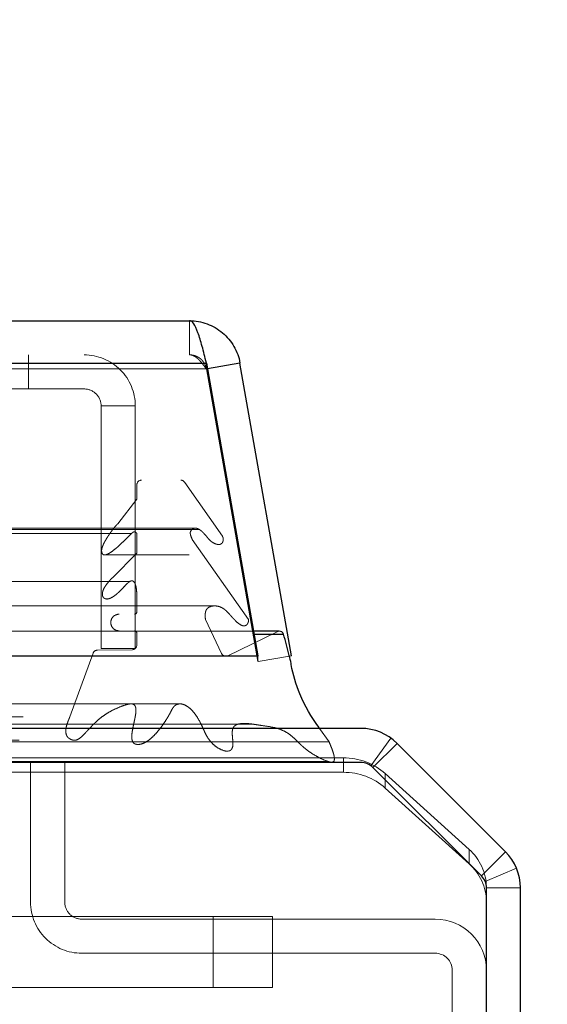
# Model space of a CAD drawing. Header units: inches. Extents: x 0.2 to 10.8, y 0.2 to 8.2.
# Tile 17 of 103: x 4.7664 to 4.8592, y 2.1903 to 2.3636. Entities that reach past the tile are written whole.
import ezdxf

# ---------------------------------------------------------------- set-up
doc = ezdxf.new("R2010")
doc.units = ezdxf.units.IN
doc.header["$MEASUREMENT"] = 0
doc.linetypes.add('HIDDEN', pattern=[0.07500000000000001, 0.05, -0.025])
doc.layers.add('DIMENSIONS', color=140, linetype='Continuous')
doc.styles.add('SLDTEXTSTYLE0', font='TXT', dxfattribs={"width": 0.7})
doc.dimstyles.new('SLDDIMSTYLE1', dxfattribs={"dimtxt": 0.0849609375, "dimasz": 0.13, "dimexe": 0, "dimexo": 0.0625, "dimgap": 0.021240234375, "dimtad": 0, "dimtih": 1, "dimtoh": 1, "dimlfac": 12, "dimrnd": 1e-09, "dimzin": 12, "dimdsep": 46, "dimtxsty": 'SLDTEXTSTYLE0', "dimsah": 1, "dimcen": 0.09, "dimadec": 0, "dimazin": 3, "dimtfac": 1, "dimtmove": 0, "dimatfit": 0, "dimfxl": 0, "dimfrac": 2, "dimtolj": 1, "dimtzin": 12, "dimarcsym": 0})

# ---------------------------------------------------------------- blocks, each defined once
blk = doc.blocks.new('_D_25')
at = {"layer": 'DIMENSIONS'}
for p, q in [((3.290376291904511, 2.279842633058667), (3.290376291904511, 2.796947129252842)), ((4.751876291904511, 2.279842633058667), (4.751876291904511, 2.796947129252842)), ((3.864590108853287, 2.751422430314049), (3.836060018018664, 2.751422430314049)), ((3.836060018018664, 2.751422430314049), (3.836060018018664, 2.616391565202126)), ((4.187738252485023, 2.751422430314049), (4.216268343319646, 2.751422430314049)), ((4.216268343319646, 2.751422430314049), (4.216268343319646, 2.616391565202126)), ((3.290376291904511, 2.671947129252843), (3.040376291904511, 2.671947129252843)), ((4.751876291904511, 2.671947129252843), (5.001876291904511, 2.671947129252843)), ((3.836060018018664, 2.616391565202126), (3.864590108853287, 2.616391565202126)), ((4.216268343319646, 2.616391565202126), (4.187738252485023, 2.616391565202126))]:
    blk.add_line(p, q, dxfattribs=at)
for points in [[(3.290376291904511, 2.671947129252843), (3.160376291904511, 2.691947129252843), (3.160376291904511, 2.651947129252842)], [(4.751876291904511, 2.671947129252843), (4.88187629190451, 2.651947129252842), (4.88187629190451, 2.691947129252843)]]:
    blk.add_solid(points, dxfattribs=at)
at = {"layer": 'DIMENSIONS', "char_height": 0.08333333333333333, "attachment_point": 1, "style": 'SLDTEXTSTYLE0'}
for s, insert in [('17.54', (3.864590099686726, 2.877864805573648)), ('445.5', (3.864590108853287, 2.723813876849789)), ('INSIDE OPENING', (3.540207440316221, 2.569762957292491))]:
    blk.add_mtext(s, dxfattribs=dict(at, insert=insert))

msp = doc.modelspace()

# ---------------------------------------------------------------- linework, layer by layer
at = {"color": 7, "linetype": 'Continuous', "lineweight": 25}
for p, q in [((3.245956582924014, 2.310603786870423), (4.796255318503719, 2.310603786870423)), ((3.243011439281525, 2.303166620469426), (4.799200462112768, 2.303166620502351)), ((4.799200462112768, 2.303166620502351), (4.808284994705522, 2.251645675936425)), ((4.805118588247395, 2.303166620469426), (4.799378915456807, 2.302154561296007)), ((4.814203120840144, 2.251645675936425), (4.805118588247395, 2.303166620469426)), ((4.81202601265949, 2.255955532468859), (4.807525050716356, 2.255955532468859)), ((4.807614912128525, 2.255445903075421), (4.812793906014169, 2.255445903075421)), ((3.233926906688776, 2.251645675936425), (4.808284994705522, 2.251645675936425)), ((4.808284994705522, 2.251645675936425), (4.808284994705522, 2.25157240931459)), ((4.826383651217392, 2.238842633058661), (4.753376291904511, 2.238842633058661)), ((4.851823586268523, 2.217130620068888), (4.83274761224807, 2.236206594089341)), ((4.826386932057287, 2.232842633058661), (4.753383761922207, 2.232842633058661)), ((4.847581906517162, 2.212888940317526), (4.828505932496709, 2.231964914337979)), ((4.848459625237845, 1.411509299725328), (4.848459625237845, 2.210769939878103)), ((4.854459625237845, 1.411509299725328), (4.854459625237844, 2.210766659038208))]:
    msp.add_line(p, q, dxfattribs=at)
at = {"color": 7, "linetype": 'HIDDEN', "lineweight": 18}
for p, q in [((4.796255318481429, 2.304603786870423), (4.796255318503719, 2.310603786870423)), ((3.245956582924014, 2.304603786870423), (4.796255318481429, 2.304603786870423)), ((4.767953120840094, 2.298603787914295), (4.767953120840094, 2.304603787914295)), ((4.79920046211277, 2.303166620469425), (3.243011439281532, 2.303166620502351)), ((3.243011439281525, 2.302124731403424), (4.799200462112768, 2.302124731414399)), ((4.79920046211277, 2.302124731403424), (3.243011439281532, 2.302124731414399)), ((4.799200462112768, 2.303166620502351), (4.799200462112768, 2.302124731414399)), ((4.799200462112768, 2.302124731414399), (4.808284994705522, 2.250603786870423)), ((4.799378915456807, 2.302154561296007), (4.799209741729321, 2.302124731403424)), ((4.808294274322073, 2.250603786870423), (4.799209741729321, 2.302124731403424)), ((4.767953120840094, 2.298603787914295), (4.723008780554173, 2.298603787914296)), ((4.777703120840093, 2.298603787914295), (4.767953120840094, 2.298603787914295)), ((4.780703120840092, 2.252937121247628), (4.780703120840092, 2.295603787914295)), ((4.786703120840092, 2.295603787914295), (4.780703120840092, 2.295603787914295)), ((4.786703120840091, 2.252937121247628), (4.786703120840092, 2.295603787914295)), ((3.246788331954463, 2.282116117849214), (4.795423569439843, 2.282116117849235)), ((3.24751905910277, 2.282548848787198), (4.794692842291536, 2.282548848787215)), ((3.255236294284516, 2.281715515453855), (4.786975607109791, 2.281715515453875)), ((3.255236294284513, 2.281715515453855), (4.786975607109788, 2.281715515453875)), ((4.786975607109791, 2.281715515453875), (4.786975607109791, 2.279182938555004)), ((4.802028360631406, 2.27268349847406), (4.795423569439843, 2.282116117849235)), ((3.255236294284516, 2.279182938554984), (4.786975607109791, 2.279182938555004)), ((4.786975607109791, 2.279182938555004), (4.783609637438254, 2.274874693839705)), ((3.25860226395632, 2.274874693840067), (4.783609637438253, 2.274874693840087)), ((3.240183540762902, 2.272683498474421), (4.802028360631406, 2.272683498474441)), ((4.797993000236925, 2.273851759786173), (3.244231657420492, 2.273851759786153)), ((4.79730059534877, 2.274095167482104), (3.244916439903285, 2.274095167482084)), ((3.255236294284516, 2.273148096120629), (4.786975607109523, 2.273148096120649)), ((4.786043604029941, 2.27315504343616), (3.256165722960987, 2.27315504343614)), ((4.786046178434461, 2.27315504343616), (4.786043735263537, 2.27315504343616)), ((4.786975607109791, 2.273148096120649), (4.786975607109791, 2.269703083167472)), ((3.240964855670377, 2.271224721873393), (4.801239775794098, 2.271224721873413)), ((3.245485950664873, 2.272099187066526), (4.796725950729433, 2.272099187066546)), ((4.806592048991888, 2.258008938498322), (4.796725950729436, 2.272099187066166)), ((4.801239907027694, 2.271224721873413), (4.801247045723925, 2.271224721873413)), ((3.255236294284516, 2.269703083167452), (4.786975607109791, 2.269703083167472)), ((3.261001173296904, 2.269385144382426), (4.781202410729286, 2.269385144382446)), ((4.781202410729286, 2.269385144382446), (4.796166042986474, 2.269385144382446)), ((4.786975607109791, 2.269703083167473), (4.782680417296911, 2.265378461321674)), ((4.785736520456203, 2.264703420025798), (3.256474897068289, 2.264703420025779)), ((3.259531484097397, 2.265378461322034), (4.782680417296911, 2.265378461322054)), ((3.259531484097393, 2.265378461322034), (4.782680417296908, 2.265378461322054)), ((4.800605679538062, 2.260409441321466), (3.241596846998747, 2.260409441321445)), ((3.255236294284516, 2.260532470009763), (4.786975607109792, 2.260532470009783)), ((3.260263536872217, 2.261642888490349), (4.781944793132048, 2.261642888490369)), ((4.781944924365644, 2.261642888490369), (4.781948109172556, 2.261642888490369)), ((4.786975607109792, 2.260532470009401), (4.786975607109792, 2.259359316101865)), ((4.800615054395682, 2.260409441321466), (4.800605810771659, 2.260409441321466)), ((3.255236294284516, 2.259359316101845), (4.786975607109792, 2.259359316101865)), ((3.255236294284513, 2.259359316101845), (4.786975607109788, 2.259359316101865)), ((3.255652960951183, 2.258942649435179), (4.786558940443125, 2.258942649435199)), ((3.23561985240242, 2.258008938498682), (4.806592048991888, 2.258008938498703)), ((3.236887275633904, 2.257059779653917), (4.805271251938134, 2.257059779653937)), ((3.243166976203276, 2.25803995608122), (4.799044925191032, 2.258039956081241)), ((4.801878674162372, 2.252021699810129), (4.79904492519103, 2.258039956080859)), ((4.805271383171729, 2.257059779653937), (4.80532462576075, 2.257059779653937)), ((3.230551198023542, 2.255871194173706), (4.811660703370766, 2.255871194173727)), ((3.230551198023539, 2.255871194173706), (4.811660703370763, 2.255871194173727)), ((3.234596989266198, 2.255445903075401), (4.807614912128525, 2.255445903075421)), ((4.807525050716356, 2.255955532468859), (3.234686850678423, 2.255955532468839)), ((3.255236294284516, 2.255609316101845), (4.786975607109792, 2.255609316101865)), ((3.255236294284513, 2.255609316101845), (4.786975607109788, 2.255609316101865)), ((3.255652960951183, 2.256025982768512), (4.786558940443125, 2.256025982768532)), ((4.786975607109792, 2.255609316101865), (4.786975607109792, 2.253535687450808)), ((4.811660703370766, 2.255871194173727), (4.802842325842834, 2.251570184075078)), ((3.255236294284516, 2.253535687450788), (4.786975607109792, 2.253535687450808)), ((3.255236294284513, 2.253535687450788), (4.786975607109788, 2.253535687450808)), ((3.240333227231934, 2.252021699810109), (4.801878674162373, 2.252021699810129)), ((3.240333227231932, 2.252021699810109), (4.801878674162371, 2.252021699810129)), ((3.256069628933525, 2.252692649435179), (4.786142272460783, 2.252692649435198)), ((3.256069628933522, 2.252692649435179), (4.786142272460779, 2.252692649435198)), ((3.262149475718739, 2.252622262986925), (4.780062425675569, 2.252622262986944)), ((3.262149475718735, 2.252622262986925), (4.780062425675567, 2.252622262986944)), ((3.262922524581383, 2.25207504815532), (4.779289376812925, 2.25207504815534)), ((3.26292252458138, 2.25207504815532), (4.779289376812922, 2.25207504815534)), ((4.779289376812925, 2.25207504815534), (4.775198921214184, 2.240883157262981)), ((4.786142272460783, 2.252692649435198), (4.780062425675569, 2.252622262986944)), ((4.780703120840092, 2.252937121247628), (4.786703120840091, 2.252937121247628)), ((3.233926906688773, 2.250603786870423), (4.808284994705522, 2.250603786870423)), ((3.239369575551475, 2.251570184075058), (4.802842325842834, 2.251570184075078)), ((3.239579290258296, 2.251543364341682), (4.802632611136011, 2.251543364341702)), ((4.808284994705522, 2.25157240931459), (4.808284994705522, 2.250603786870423)), ((4.814203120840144, 2.251645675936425), (4.808294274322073, 2.250603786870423)), ((3.267012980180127, 2.240883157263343), (4.775198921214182, 2.240883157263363)), ((4.820797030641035, 2.236460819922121), (4.819108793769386, 2.238842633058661)), ((3.266303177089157, 2.23675626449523), (4.775905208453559, 2.236756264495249)), ((4.753376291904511, 2.23646081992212), (4.820797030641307, 2.236460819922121)), ((4.828137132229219, 2.232276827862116), (4.831644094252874, 2.237145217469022)), ((4.828504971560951, 2.231963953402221), (4.83274761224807, 2.236206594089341)), ((3.254767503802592, 2.236032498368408), (4.787430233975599, 2.236032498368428)), ((4.750959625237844, 2.233646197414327), (4.82331156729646, 2.233646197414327)), ((4.753376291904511, 2.23302480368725), (4.820622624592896, 2.233024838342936)), ((4.768292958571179, 2.208259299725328), (4.768292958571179, 2.232842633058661)), ((4.774292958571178, 2.208259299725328), (4.774292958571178, 2.232842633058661)), ((4.823311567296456, 2.231110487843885), (4.82331156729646, 2.233646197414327)), ((4.751966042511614, 2.231110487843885), (4.823311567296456, 2.231110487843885)), ((4.847580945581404, 2.212887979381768), (4.828504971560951, 2.231963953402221)), ((4.830677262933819, 2.230881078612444), (4.830677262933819, 2.228345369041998)), ((4.830677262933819, 2.230881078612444), (4.845408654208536, 2.217529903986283)), ((4.845408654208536, 2.214994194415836), (4.830677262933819, 2.228345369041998)), ((4.845408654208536, 2.214994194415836), (4.845408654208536, 2.217529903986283)), ((4.847580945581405, 2.212887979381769), (4.851823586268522, 2.217130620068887)), ((4.848231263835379, 2.211914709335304), (4.853774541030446, 2.214210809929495)), ((4.848459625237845, 2.210854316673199), (4.848459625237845, 2.210769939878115)), ((4.848459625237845, 2.210766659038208), (4.854459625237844, 2.210766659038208)), ((4.752130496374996, 2.205715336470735), (4.800393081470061, 2.205715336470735)), ((4.839459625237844, 2.205259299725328), (4.777292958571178, 2.205259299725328)), ((4.800393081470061, 2.205715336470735), (4.800393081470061, 2.193215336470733)), ((4.800393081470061, 2.205715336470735), (4.810809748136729, 2.205715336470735)), ((4.800393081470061, 2.205715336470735), (4.800393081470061, 2.193215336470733)), ((4.800393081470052, 2.205715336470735), (4.800393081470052, 2.193215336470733)), ((4.800393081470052, 2.205715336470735), (4.800393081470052, 2.193215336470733)), ((4.810809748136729, 2.205715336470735), (4.810809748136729, 2.193215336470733)), ((4.839459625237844, 2.199259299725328), (4.777292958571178, 2.199259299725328)), ((4.842459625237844, 2.141634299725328), (4.842459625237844, 2.196259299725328)), ((4.800393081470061, 2.193215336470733), (4.752130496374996, 2.193215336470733)), ((4.810809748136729, 2.193215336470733), (4.800393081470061, 2.193215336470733))]:
    msp.add_line(p, q, dxfattribs=at)
at = {"color": 7, "linetype": 'HIDDEN', "lineweight": 18, "flags": 128}
for points in [[(4.794691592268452, 2.243151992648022), (4.033763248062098, 2.24315233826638), (3.247523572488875, 2.24315199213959)], [(4.785922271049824, 2.243170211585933), (4.033763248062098, 2.243170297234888), (3.256286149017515, 2.243170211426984)], [(4.807225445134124, 2.239611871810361), (3.987859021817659, 2.239611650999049), (3.234980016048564, 2.239611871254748)], [(4.807232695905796, 2.239611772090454), (4.085835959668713, 2.239608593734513), (3.234981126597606, 2.239611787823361)], [(3.266308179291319, 2.236756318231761), (4.008449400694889, 2.236757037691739), (4.775930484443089, 2.236756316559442)], [(3.239862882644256, 2.234915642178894), (4.008443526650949, 2.234914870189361), (4.802364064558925, 2.234915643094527)]]:
    msp.add_lwpolyline(points, dxfattribs=at)
at = {"color": 7, "linetype": 'HIDDEN', "lineweight": 18}
for centre, radius, start, end in [((4.777703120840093, 2.295603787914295), 0.009000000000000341, 359.999999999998, 90), ((4.777703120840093, 2.295603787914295), 0.003000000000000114, 359.9999999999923, 90), ((4.787808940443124, 2.281715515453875), 0.0008333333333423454, 90, 180), ((4.794692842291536, 2.281715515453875), 0.0008333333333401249, 28.73262472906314, 90), ((4.783850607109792, 2.257484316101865), 0.001458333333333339, 90, 270.0000000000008), ((4.786558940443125, 2.259359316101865), 0.0004166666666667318, 270.0000000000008, 0), ((4.786558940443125, 2.255609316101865), 0.0004166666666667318, 0, 90), ((4.812026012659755, 2.255122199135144), 0.0008333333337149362, 90.00000001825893, 115.9999999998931), ((4.786132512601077, 2.253535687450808), 0.0008430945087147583, 270.6632841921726, 0), ((4.78007207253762, 2.25178898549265), 0.0008333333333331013, 90.6632841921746, 159.9234572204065), ((4.802632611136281, 2.252376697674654), 0.0008333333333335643, 205.2138142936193, 284.5756249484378), ((4.823391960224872, 2.222667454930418), 0.01097903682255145, 48.42768291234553, 90.41954651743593), ((4.823391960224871, 2.220131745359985), 0.01097903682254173, 48.42768291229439, 90.41954651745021), ((4.839436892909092, 2.210765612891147), 0.009023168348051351, 0.5632649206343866, 48.56076874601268), ((4.839436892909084, 2.208229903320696), 0.009023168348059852, 0.5632649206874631, 48.56076874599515), ((4.777292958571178, 2.208259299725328), 0.009000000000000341, 180, 270.0000000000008), ((4.777292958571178, 2.208259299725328), 0.003000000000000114, 180, 270.0000000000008), ((4.839459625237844, 2.196259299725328), 0.009000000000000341, 0, 90), ((4.839459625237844, 2.196259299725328), 0.003000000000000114, 0, 90)]:
    msp.add_arc(centre, radius, start, end, dxfattribs=at)
at = {"color": 7, "linetype": 'Continuous', "lineweight": 25}
for centre, radius, start, end in [((4.812026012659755, 2.255122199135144), 0.0008333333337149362, 22.85776038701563, 90.00000001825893), ((4.826383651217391, 2.229842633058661), 0.009000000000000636, 45, 89.99999999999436), ((4.826386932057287, 2.229845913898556), 0.00299671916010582, 45.00000000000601, 90), ((4.845459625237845, 2.210766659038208), 0.009000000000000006, 0, 45.000000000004), ((4.845462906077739, 2.210769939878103), 0.002996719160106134, 0, 45.00000000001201)]:
    msp.add_arc(centre, radius, start, end, dxfattribs=at)
for points, knots in [([(4.799200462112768, 2.303166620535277), (4.798955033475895, 2.304197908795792), (4.798709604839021, 2.305196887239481), (4.798218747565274, 2.307010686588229), (4.797973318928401, 2.307825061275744), (4.797482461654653, 2.309171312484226), (4.79723703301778, 2.309702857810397), (4.796746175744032, 2.310419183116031), (4.796500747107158, 2.310603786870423), (4.796255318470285, 2.310603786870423)], [0, 0, 0, 0, 0.25, 0.25, 0.5, 0.5, 0.75, 0.75, 1, 1, 1, 1]), ([(4.796255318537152, 2.310603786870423), (4.797302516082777, 2.310603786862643), (4.798349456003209, 2.310419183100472), (4.800317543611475, 2.309702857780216), (4.801238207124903, 2.309171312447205), (4.802842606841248, 2.307825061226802), (4.803525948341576, 2.30701068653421), (4.804573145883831, 2.305196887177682), (4.804936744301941, 2.304197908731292), (4.805118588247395, 2.303166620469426)], [0, 0, 0, 0, 0.25, 0.25, 0.5, 0.5, 0.75, 0.75, 1, 1, 1, 1]), ([(4.819108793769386, 2.238842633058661), (4.81905842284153, 2.238913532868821), (4.817757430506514, 2.240744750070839), (4.815703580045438, 2.244201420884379), (4.814413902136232, 2.248325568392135), (4.814051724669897, 2.250685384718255), (4.813567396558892, 2.252474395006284), (4.813121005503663, 2.254189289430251), (4.812793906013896, 2.255445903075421)], [0, 0, 0, 0, 0.01582695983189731, 0.4087824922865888, 0.7013418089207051, 0.7114501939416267, 0.7885609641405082, 0.9999999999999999, 0.9999999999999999, 0.9999999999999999, 0.9999999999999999])]:
    msp.add_open_spline(points, degree=3, knots=knots, dxfattribs=at)
at = {"color": 7, "linetype": 'HIDDEN', "lineweight": 18}
for points, knots in [([(4.796255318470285, 2.304603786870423), (4.796325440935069, 2.304600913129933), (4.796465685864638, 2.304595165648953), (4.796676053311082, 2.304548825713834), (4.796886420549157, 2.304475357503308), (4.797096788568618, 2.30437277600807), (4.797307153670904, 2.304242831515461), (4.797517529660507, 2.304086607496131), (4.797780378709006, 2.303860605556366), (4.79809605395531, 2.303542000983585), (4.798464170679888, 2.303111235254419), (4.798832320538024, 2.302635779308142), (4.79907774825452, 2.30229508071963), (4.799200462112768, 2.302124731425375)], [0, 0, 0, 0, 0.07144899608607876, 0.1428979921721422, 0.2143469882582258, 0.2857959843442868, 0.3572449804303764, 0.4286939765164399, 0.5001429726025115, 0.625107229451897, 0.750071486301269, 0.8750357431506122, 1, 1, 1, 1]), ([(4.799209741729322, 2.302124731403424), (4.799189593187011, 2.302222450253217), (4.799149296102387, 2.302417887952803), (4.79905222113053, 2.302701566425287), (4.798929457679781, 2.302974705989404), (4.798779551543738, 2.303234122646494), (4.79860471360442, 2.30347735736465), (4.798406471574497, 2.303701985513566), (4.798132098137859, 2.303956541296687), (4.797762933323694, 2.304215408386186), (4.797286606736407, 2.304436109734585), (4.796778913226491, 2.304577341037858), (4.796429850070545, 2.304594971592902), (4.796255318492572, 2.304603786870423)], [0, 0, 0, 0, 0.07144899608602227, 0.1428979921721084, 0.2143469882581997, 0.2857959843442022, 0.3572449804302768, 0.4286939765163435, 0.5001429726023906, 0.6251072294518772, 0.7500714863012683, 0.875035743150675, 1, 1, 1, 1]), ([(4.783609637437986, 2.274874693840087), (4.783510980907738, 2.274768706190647), (4.783313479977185, 2.274556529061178), (4.78302828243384, 2.274214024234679), (4.782750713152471, 2.273860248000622), (4.782481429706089, 2.273498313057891), (4.782219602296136, 2.273133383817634), (4.781965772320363, 2.272761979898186), (4.781720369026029, 2.272380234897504), (4.781455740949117, 2.271942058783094), (4.781196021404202, 2.271467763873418), (4.780977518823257, 2.2709764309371), (4.780838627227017, 2.270552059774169), (4.780774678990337, 2.270199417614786), (4.780794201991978, 2.269909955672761), (4.780862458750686, 2.269661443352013), (4.780990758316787, 2.269471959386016), (4.78118565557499, 2.269368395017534), (4.781425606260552, 2.269374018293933), (4.781666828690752, 2.269452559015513), (4.782076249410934, 2.269631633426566), (4.782691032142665, 2.27003582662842), (4.783545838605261, 2.27074138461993), (4.784360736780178, 2.271490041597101), (4.785092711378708, 2.272209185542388), (4.78562415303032, 2.272736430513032), (4.78602664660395, 2.273156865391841), (4.786307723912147, 2.273369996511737), (4.786517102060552, 2.273475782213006), (4.78669906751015, 2.273467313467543), (4.786828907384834, 2.27336327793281), (4.786919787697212, 2.273254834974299), (4.786959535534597, 2.273178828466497), (4.786975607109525, 2.273148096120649)], [0, 0, 0, 0, 0.03128962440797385, 0.062638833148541, 0.09399002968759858, 0.1252518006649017, 0.1563441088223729, 0.1873161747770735, 0.218255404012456, 0.2492251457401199, 0.2907698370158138, 0.3255556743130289, 0.3533724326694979, 0.3741592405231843, 0.3895161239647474, 0.4048457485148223, 0.4200318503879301, 0.4363557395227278, 0.4579399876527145, 0.4789056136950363, 0.4992258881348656, 0.5663369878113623, 0.6499042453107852, 0.7496387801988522, 0.8123354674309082, 0.8749457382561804, 0.9148795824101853, 0.9375160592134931, 0.9563103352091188, 0.9710670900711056, 0.9834351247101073, 0.9933021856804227, 1, 1, 1, 1]), ([(4.796725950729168, 2.272099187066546), (4.796674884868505, 2.272217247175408), (4.796581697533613, 2.272432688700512), (4.796469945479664, 2.272738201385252), (4.796403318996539, 2.272988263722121), (4.796354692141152, 2.273231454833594), (4.79641448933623, 2.273523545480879), (4.796603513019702, 2.273815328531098), (4.796894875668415, 2.274029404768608), (4.797256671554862, 2.274120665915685), (4.797597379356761, 2.274059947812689), (4.797882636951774, 2.273926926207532), (4.798117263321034, 2.273772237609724), (4.798304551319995, 2.273625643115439), (4.798554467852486, 2.273401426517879), (4.798869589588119, 2.273063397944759), (4.799266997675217, 2.272603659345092), (4.799606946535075, 2.272187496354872), (4.799956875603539, 2.271833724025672), (4.800351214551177, 2.271541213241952), (4.800825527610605, 2.271304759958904), (4.801339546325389, 2.271181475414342), (4.801752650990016, 2.271252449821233), (4.801998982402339, 2.271488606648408), (4.802093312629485, 2.271661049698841), (4.802152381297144, 2.271859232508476), (4.80217582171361, 2.27207302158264), (4.802163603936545, 2.272290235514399), (4.802118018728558, 2.272503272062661), (4.802058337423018, 2.27262324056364), (4.80202836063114, 2.272683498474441)], [0, 0, 0, 0, 0.0355312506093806, 0.0648390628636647, 0.08804888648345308, 0.1035037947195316, 0.1281658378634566, 0.1604145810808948, 0.2020166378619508, 0.2491996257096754, 0.290085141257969, 0.3262651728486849, 0.3574294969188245, 0.3829550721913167, 0.4025100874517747, 0.4637011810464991, 0.5251041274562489, 0.5856696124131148, 0.6286158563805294, 0.6819784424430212, 0.7451102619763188, 0.8081071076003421, 0.871744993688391, 0.8899833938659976, 0.9079898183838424, 0.926139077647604, 0.94448375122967, 0.9629211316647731, 0.981375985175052, 1, 1, 1, 1]), ([(4.782680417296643, 2.265378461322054), (4.782497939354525, 2.265189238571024), (4.782158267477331, 2.264837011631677), (4.781716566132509, 2.264290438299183), (4.781369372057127, 2.263801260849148), (4.781119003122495, 2.263348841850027), (4.780961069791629, 2.262907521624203), (4.780905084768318, 2.262491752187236), (4.780948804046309, 2.262099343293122), (4.781107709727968, 2.261844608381), (4.781302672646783, 2.261712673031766), (4.781554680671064, 2.261621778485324), (4.781890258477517, 2.261608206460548), (4.782294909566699, 2.261739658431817), (4.782743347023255, 2.2619794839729), (4.783239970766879, 2.262318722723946), (4.783775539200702, 2.262785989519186), (4.7843727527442, 2.263379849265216), (4.784948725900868, 2.264020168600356), (4.785460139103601, 2.264515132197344), (4.785797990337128, 2.264759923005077), (4.786042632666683, 2.26484509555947), (4.786264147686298, 2.26480985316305), (4.786479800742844, 2.264654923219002), (4.786642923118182, 2.264378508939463), (4.786758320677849, 2.264065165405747), (4.78684270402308, 2.263760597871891), (4.786887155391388, 2.263509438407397), (4.786907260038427, 2.263337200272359), (4.786916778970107, 2.263246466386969), (4.786921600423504, 2.263198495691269), (4.786923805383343, 2.263176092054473), (4.78692471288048, 2.263166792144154), (4.786925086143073, 2.263162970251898), (4.786925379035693, 2.263159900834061), (4.786926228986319, 2.263151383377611), (4.786926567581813, 2.263162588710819), (4.786926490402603, 2.263156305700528), (4.786926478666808, 2.263154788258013), (4.78692647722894, 2.263154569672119), (4.786926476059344, 2.263154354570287), (4.786926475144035, 2.263154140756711), (4.786926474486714, 2.263153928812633), (4.786926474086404, 2.263153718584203), (4.786926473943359, 2.263153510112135), (4.786926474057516, 2.263153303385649), (4.786926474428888, 2.263153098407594), (4.786926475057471, 2.263152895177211), (4.786926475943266, 2.263152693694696), (4.786926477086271, 2.263152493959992), (4.786926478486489, 2.263152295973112), (4.786926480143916, 2.263152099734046), (4.786926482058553, 2.263151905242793), (4.786926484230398, 2.263151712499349), (4.786926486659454, 2.26315152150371), (4.786926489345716, 2.263151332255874), (4.786926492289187, 2.263151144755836), (4.786926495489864, 2.263150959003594), (4.786926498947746, 2.263150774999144), (4.786926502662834, 2.263150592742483), (4.786926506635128, 2.263150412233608), (4.786926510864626, 2.263150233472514), (4.786926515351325, 2.2631500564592), (4.786926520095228, 2.263149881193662), (4.786926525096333, 2.263149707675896), (4.78692653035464, 2.2631495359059), (4.786926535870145, 2.26314936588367), (4.78692654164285, 2.263149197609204), (4.786926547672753, 2.263149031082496), (4.786926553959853, 2.263148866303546), (4.786926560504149, 2.263148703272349), (4.786926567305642, 2.263148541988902), (4.786926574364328, 2.263148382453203), (4.786926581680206, 2.263148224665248), (4.786926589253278, 2.263148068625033), (4.786926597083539, 2.263147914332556), (4.786926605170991, 2.263147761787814), (4.78692661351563, 2.263147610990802), (4.786926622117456, 2.263147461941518), (4.786926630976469, 2.263147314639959), (4.786926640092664, 2.263147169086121), (4.786926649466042, 2.26314702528), (4.786926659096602, 2.263146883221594), (4.78692666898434, 2.263146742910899), (4.786926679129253, 2.263146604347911), (4.786926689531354, 2.263146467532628), (4.786926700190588, 2.26314633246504), (4.786926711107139, 2.263146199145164), (4.786926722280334, 2.26314606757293), (4.786926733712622, 2.263145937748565), (4.786926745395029, 2.263145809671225), (4.786926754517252, 2.263145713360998), (4.786926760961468, 2.263145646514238), (4.786926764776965, 2.263145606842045), (4.786926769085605, 2.263145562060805), (4.786926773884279, 2.263145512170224), (4.786926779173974, 2.263145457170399), (4.786926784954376, 2.2631453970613), (4.786926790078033, 2.263145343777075), (4.786926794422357, 2.263145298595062), (4.786926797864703, 2.263145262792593), (4.786926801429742, 2.26314522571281), (4.786926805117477, 2.263145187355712), (4.786926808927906, 2.263145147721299), (4.786926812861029, 2.263145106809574), (4.786926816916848, 2.263145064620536), (4.78692682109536, 2.263145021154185), (4.786926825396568, 2.263144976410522), (4.786926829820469, 2.263144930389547), (4.786926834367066, 2.263144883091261), (4.786926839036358, 2.263144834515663), (4.786926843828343, 2.263144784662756), (4.786926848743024, 2.263144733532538), (4.786926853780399, 2.263144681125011), (4.786926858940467, 2.263144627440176), (4.786926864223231, 2.263144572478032), (4.786926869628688, 2.26314451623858), (4.786926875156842, 2.263144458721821), (4.786926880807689, 2.263144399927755), (4.786926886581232, 2.263144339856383), (4.786926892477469, 2.263144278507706), (4.786926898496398, 2.263144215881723), (4.786926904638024, 2.263144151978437), (4.786926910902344, 2.263144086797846), (4.786926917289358, 2.263144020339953), (4.786926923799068, 2.263143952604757), (4.786926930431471, 2.263143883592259), (4.786926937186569, 2.26314381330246), (4.786926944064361, 2.26314374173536), (4.786926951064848, 2.263143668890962), (4.78692695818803, 2.263143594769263), (4.786926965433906, 2.263143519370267), (4.786926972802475, 2.263143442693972), (4.786926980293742, 2.263143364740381), (4.786926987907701, 2.263143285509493), (4.786926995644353, 2.263143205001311), (4.786927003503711, 2.263143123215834), (4.786927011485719, 2.26314304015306), (4.78692719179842, 2.263141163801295), (4.786927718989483, 2.263135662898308), (4.786928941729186, 2.263122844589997), (4.786931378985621, 2.2630970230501), (4.786936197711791, 2.263044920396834), (4.786945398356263, 2.262941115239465), (4.786961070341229, 2.262749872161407), (4.786983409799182, 2.262398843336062), (4.786994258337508, 2.261888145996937), (4.786996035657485, 2.26123662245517), (4.786982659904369, 2.260775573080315), (4.786975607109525, 2.260532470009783)], [0, 0, 0, 0, 0.05511511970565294, 0.1025935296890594, 0.14230862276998, 0.1748045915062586, 0.2010286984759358, 0.2255254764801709, 0.2469189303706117, 0.2665083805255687, 0.281323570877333, 0.2988818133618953, 0.3292506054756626, 0.3622463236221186, 0.3988484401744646, 0.4453695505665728, 0.4963156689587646, 0.5515760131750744, 0.6233121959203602, 0.6730463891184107, 0.7014058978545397, 0.7175088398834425, 0.7337379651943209, 0.7540318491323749, 0.7754405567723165, 0.7952723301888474, 0.8142597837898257, 0.8310083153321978, 0.839675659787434, 0.8443510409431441, 0.8467922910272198, 0.8480345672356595, 0.8482190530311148, 0.8484276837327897, 0.848660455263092, 0.8489227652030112, 0.849180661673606, 0.8494242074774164, 0.8494368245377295, 0.8494493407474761, 0.8494617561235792, 0.8494740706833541, 0.8494862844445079, 0.8494983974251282, 0.8495104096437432, 0.8495223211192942, 0.8495341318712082, 0.8495458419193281, 0.8495574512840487, 0.8495689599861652, 0.8495803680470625, 0.8495916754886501, 0.8496028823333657, 0.849613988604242, 0.8496249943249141, 0.8496358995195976, 0.8496467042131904, 0.8496574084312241, 0.849668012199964, 0.8496785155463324, 0.8496889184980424, 0.8496992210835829, 0.8497094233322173, 0.8497195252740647, 0.849729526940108, 0.8497394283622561, 0.8497492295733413, 0.849758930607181, 0.8497685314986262, 0.8497780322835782, 0.8497874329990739, 0.8497967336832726, 0.8498059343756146, 0.8498150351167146, 0.8498240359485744, 0.8498329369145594, 0.8498417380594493, 0.8498504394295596, 0.8498590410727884, 0.8498675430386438, 0.849875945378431, 0.8498842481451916, 0.8498924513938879, 0.8499005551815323, 0.8499085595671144, 0.8499164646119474, 0.8499242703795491, 0.8499319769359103, 0.8499395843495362, 0.8499470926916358, 0.8499545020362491, 0.8499618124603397, 0.8499638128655, 0.8499661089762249, 0.8499687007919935, 0.8499715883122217, 0.8499747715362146, 0.8499782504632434, 0.8499820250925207, 0.8499840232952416, 0.8499860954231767, 0.8499882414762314, 0.8499904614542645, 0.8499927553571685, 0.8499951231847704, 0.8499975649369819, 0.8500000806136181, 0.8500026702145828, 0.8500053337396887, 0.8500080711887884, 0.8500108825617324, 0.850013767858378, 0.8500167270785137, 0.8500197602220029, 0.8500228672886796, 0.8500260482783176, 0.8500293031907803, 0.8500326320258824, 0.850036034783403, 0.850039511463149, 0.8500430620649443, 0.8500466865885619, 0.8500503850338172, 0.8500541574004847, 0.8500580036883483, 0.8500619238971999, 0.8500659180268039, 0.8500699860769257, 0.8500741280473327, 0.8500783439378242, 0.8500826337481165, 0.8500869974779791, 0.8500914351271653, 0.8500959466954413, 0.8501005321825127, 0.8501051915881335, 0.8501099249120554, 0.8501147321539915, 0.8501196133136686, 0.8504357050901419, 0.8510697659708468, 0.8523447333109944, 0.8549167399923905, 0.8601065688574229, 0.8703302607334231, 0.8879963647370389, 0.9206641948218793, 0.9581676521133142, 1, 1, 1, 1]), ([(4.799044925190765, 2.258039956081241), (4.799031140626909, 2.258150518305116), (4.799003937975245, 2.258368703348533), (4.798994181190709, 2.258693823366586), (4.79900738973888, 2.259001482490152), (4.799046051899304, 2.259282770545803), (4.799110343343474, 2.259530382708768), (4.799255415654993, 2.259866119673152), (4.799681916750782, 2.260245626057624), (4.800319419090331, 2.260421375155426), (4.801058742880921, 2.260415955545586), (4.801714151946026, 2.260219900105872), (4.802249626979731, 2.259922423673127), (4.802742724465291, 2.259518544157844), (4.803189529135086, 2.25903170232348), (4.803611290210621, 2.258553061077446), (4.803926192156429, 2.258204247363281), (4.80413243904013, 2.257985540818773), (4.804444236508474, 2.257667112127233), (4.804899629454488, 2.257273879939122), (4.805467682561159, 2.25691826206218), (4.805910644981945, 2.256871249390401), (4.806158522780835, 2.256973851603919), (4.806325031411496, 2.257096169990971), (4.806433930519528, 2.257229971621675), (4.806521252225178, 2.257389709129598), (4.806581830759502, 2.257556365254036), (4.806614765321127, 2.257719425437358), (4.806622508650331, 2.257873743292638), (4.806601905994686, 2.257965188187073), (4.80659204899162, 2.258008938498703)], [0, 0, 0, 0, 0.02396969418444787, 0.04730213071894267, 0.06933542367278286, 0.08969834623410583, 0.1083290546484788, 0.1254877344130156, 0.1729465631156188, 0.2499754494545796, 0.3258696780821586, 0.3918200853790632, 0.4496868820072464, 0.4992002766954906, 0.5665081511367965, 0.620882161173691, 0.6610785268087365, 0.6870429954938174, 0.6990243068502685, 0.7779524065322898, 0.8470242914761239, 0.8845484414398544, 0.910332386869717, 0.9242266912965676, 0.9396561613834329, 0.9542467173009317, 0.9676181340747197, 0.9795711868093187, 0.9902261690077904, 1, 1, 1, 1]), ([(4.775198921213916, 2.240883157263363), (4.775105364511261, 2.240659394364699), (4.774931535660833, 2.24024364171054), (4.774720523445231, 2.239643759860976), (4.774562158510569, 2.239104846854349), (4.774475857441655, 2.238591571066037), (4.774490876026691, 2.238088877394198), (4.774594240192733, 2.237639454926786), (4.774798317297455, 2.237295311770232), (4.775123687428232, 2.237032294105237), (4.775564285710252, 2.236787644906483), (4.776191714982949, 2.236698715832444), (4.7768333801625, 2.237009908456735), (4.777375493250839, 2.237475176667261), (4.777843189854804, 2.237969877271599), (4.778308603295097, 2.238469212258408), (4.778771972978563, 2.238962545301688), (4.779235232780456, 2.239443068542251), (4.779748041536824, 2.239959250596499), (4.780378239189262, 2.24052465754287), (4.781189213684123, 2.241141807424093), (4.782197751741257, 2.241782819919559), (4.783431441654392, 2.242400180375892), (4.784581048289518, 2.242865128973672), (4.785506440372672, 2.24313008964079), (4.786052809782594, 2.243201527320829), (4.786417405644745, 2.243080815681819), (4.786630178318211, 2.242882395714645), (4.786758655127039, 2.242628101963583), (4.786808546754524, 2.2423411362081), (4.78682411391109, 2.24201008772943), (4.786806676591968, 2.241604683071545), (4.786722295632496, 2.241057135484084), (4.786575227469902, 2.240290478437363), (4.786372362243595, 2.239370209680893), (4.786182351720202, 2.238440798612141), (4.786087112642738, 2.237657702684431), (4.786077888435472, 2.237064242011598), (4.786181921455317, 2.236627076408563), (4.786360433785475, 2.236297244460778), (4.786585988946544, 2.236136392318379), (4.786838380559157, 2.236045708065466), (4.787144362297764, 2.236002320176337), (4.787658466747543, 2.236044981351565), (4.788329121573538, 2.236270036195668), (4.789108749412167, 2.23676834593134), (4.789882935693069, 2.237446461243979), (4.790654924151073, 2.238280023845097), (4.791395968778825, 2.239224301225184), (4.79210298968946, 2.240279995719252), (4.79269123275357, 2.241259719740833), (4.793106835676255, 2.242100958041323), (4.793387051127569, 2.242564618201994), (4.793593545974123, 2.242810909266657), (4.793865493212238, 2.242985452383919), (4.794269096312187, 2.243155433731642), (4.794907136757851, 2.243176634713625), (4.795652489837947, 2.242887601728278), (4.796380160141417, 2.242343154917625), (4.797065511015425, 2.241605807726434), (4.797728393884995, 2.240647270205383), (4.798212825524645, 2.239745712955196), (4.798575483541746, 2.238962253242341), (4.798836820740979, 2.238361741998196), (4.799157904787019, 2.237686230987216), (4.799570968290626, 2.236982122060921), (4.800150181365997, 2.236259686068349), (4.800967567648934, 2.235543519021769), (4.80199633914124, 2.234962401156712), (4.802906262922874, 2.234754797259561), (4.803487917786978, 2.234983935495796), (4.803688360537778, 2.235239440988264), (4.803815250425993, 2.235548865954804), (4.803886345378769, 2.23586621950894), (4.803879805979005, 2.236236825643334), (4.803851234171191, 2.236722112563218), (4.803794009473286, 2.237309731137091), (4.803751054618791, 2.237898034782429), (4.803762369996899, 2.238387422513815), (4.803829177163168, 2.238784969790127), (4.804011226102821, 2.239116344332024), (4.80429987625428, 2.239405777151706), (4.804710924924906, 2.239591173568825), (4.805184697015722, 2.239681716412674), (4.805695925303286, 2.239721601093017), (4.806206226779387, 2.23971223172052), (4.806715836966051, 2.239672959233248), (4.807227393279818, 2.23961244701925), (4.807741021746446, 2.239539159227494), (4.808256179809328, 2.239458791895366), (4.809144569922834, 2.239316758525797), (4.810316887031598, 2.239168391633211), (4.811668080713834, 2.238883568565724), (4.812817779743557, 2.238444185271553), (4.813790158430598, 2.237843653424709), (4.81463728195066, 2.237135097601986), (4.815328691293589, 2.236448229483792), (4.815896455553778, 2.235891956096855), (4.816599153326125, 2.235248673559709), (4.817546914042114, 2.23455174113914), (4.818813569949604, 2.233801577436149), (4.819852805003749, 2.233291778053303), (4.820577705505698, 2.233036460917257), (4.82092027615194, 2.232926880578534), (4.821185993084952, 2.232893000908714), (4.821390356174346, 2.232912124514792), (4.821557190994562, 2.232992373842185), (4.821664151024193, 2.233094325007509), (4.821699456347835, 2.233229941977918), (4.821720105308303, 2.233397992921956), (4.821719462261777, 2.233597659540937), (4.821699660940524, 2.233855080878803), (4.821631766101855, 2.234188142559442), (4.821501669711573, 2.234617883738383), (4.821321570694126, 2.235148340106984), (4.82108250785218, 2.235776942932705), (4.820896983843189, 2.236221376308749), (4.820797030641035, 2.236460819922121)], [0, 0, 0, 0, 0.008278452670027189, 0.01538140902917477, 0.02134681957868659, 0.02694262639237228, 0.03213910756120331, 0.03714262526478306, 0.04188788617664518, 0.04627512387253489, 0.05349082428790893, 0.06329580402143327, 0.07430987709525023, 0.08324180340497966, 0.09191674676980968, 0.1006452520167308, 0.109355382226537, 0.1180105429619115, 0.1265788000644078, 0.1380572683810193, 0.1518492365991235, 0.1679019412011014, 0.1877706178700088, 0.2108181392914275, 0.2217059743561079, 0.2305077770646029, 0.235080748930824, 0.2387384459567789, 0.2416688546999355, 0.244587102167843, 0.248132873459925, 0.2522163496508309, 0.2575069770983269, 0.2659460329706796, 0.2775355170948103, 0.2883095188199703, 0.2967442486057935, 0.3029004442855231, 0.3069856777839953, 0.3111984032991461, 0.3156951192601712, 0.318364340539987, 0.322954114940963, 0.3294993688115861, 0.3414281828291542, 0.3538367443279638, 0.3679398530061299, 0.382436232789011, 0.3973854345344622, 0.4128510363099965, 0.4288405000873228, 0.4386484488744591, 0.4449657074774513, 0.4481603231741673, 0.4514822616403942, 0.4578650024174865, 0.4671840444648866, 0.4800534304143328, 0.4923452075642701, 0.5040848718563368, 0.5186329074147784, 0.5350526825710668, 0.5400637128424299, 0.5485003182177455, 0.5575094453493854, 0.565993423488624, 0.5776920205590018, 0.5919539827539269, 0.6087050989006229, 0.62787833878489, 0.632094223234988, 0.6360280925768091, 0.6398381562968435, 0.6433341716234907, 0.6463870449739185, 0.6515953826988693, 0.6588824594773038, 0.6652999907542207, 0.6704763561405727, 0.6743821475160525, 0.678297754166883, 0.683439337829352, 0.6899153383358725, 0.6977032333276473, 0.705362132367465, 0.7130089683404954, 0.7206984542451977, 0.7284171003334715, 0.736153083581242, 0.7439047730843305, 0.7516693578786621, 0.7761608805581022, 0.7967336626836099, 0.8134441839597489, 0.8299486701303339, 0.8441249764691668, 0.8578553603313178, 0.8682593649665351, 0.8752253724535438, 0.8955156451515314, 0.9161846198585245, 0.937359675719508, 0.9448566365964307, 0.9500421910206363, 0.9530268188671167, 0.9569017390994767, 0.9594784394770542, 0.9608386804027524, 0.9623142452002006, 0.9641073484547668, 0.9662521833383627, 0.9686525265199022, 0.9723868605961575, 0.9772622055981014, 0.9835401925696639, 0.9911320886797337, 1, 1, 1, 1])]:
    msp.add_open_spline(points, degree=3, knots=knots, dxfattribs=at)

# ---------------------------------------------------------------- dimensions: what is measured, and where the dimension line sits
at = {"layer": 'DIMENSIONS'}
dim = msp.add_linear_dim(base=(4.751876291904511, 2.671947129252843), p1=(3.290376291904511, 2.229842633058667), p2=(4.751876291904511, 2.229842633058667), text='<>\\PINSIDE OPENING', dimstyle='SLDDIMSTYLE1', dxfattribs=at)
dim.commit()
dim.dimension.update_dxf_attribs({"geometry": '_D_25', "text_midpoint": (4.026164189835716, 2.671947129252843), "dimtype": 160})

doc.saveas('drawing.dxf')
